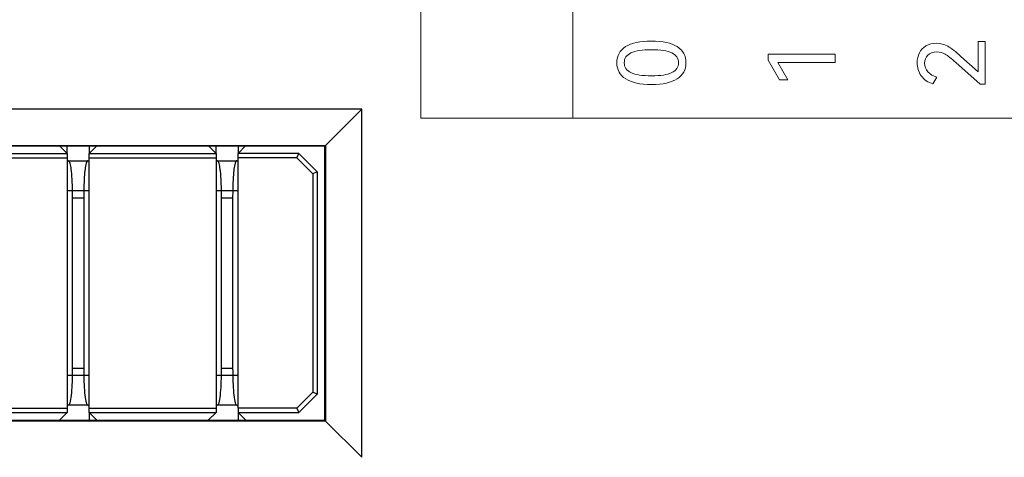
# Model space of a CAD drawing. Header units: millimetres. Extents: x 0 to 427, y 0 to 299.
# Tile 15 of 37: x 121 to 148, y 120 to 132. Entities that reach past the tile are written whole.
import ezdxf

# ---------------------------------------------------------------- set-up
doc = ezdxf.new("R2010")
doc.units = ezdxf.units.MM
doc.header["$LTSCALE"] = 23.1
doc.header["$MEASUREMENT"] = 0
doc.header["$PDSIZE"] = -5
doc.layers.add('IQC尺寸', color=3, linetype='Continuous', lineweight=18)
doc.layers.add('Layer0000', color=7, linetype='Continuous', lineweight=25)
doc.layers.add('layer 1', color=7, linetype='Continuous')
doc.dimstyles.new('+-0.05', dxfattribs={"dimtxt": 2, "dimasz": 2, "dimexe": 1.25, "dimexo": 0.625, "dimtad": 1, "dimdsep": 46, "dimtxsty": 'Standard', "dimcen": 1.5, "dimdle": 4, "dimadec": 0, "dimazin": 0, "dimtol": 1, "dimtp": 0.05, "dimtm": 0.05, "dimtfac": 1, "dimtmove": 0, "dimatfit": 3, "dimfxl": 1, "dimtolj": 1, "dimarcsym": 0})

# ---------------------------------------------------------------- blocks, each defined once
blk = doc.blocks.new('*D34')
at = {"layer": 'Defpoints', "color": 0}
for p in [(195.984, 164.078), (89.983, 110.187), (195.984, 91.102)]:
    blk.add_point(p, dxfattribs=at)
at = {"layer": 'IQC尺寸', "color": 0, "lineweight": -2}
for p, q in [((195.984, 163.453), (195.984, 89.852)), ((89.983, 109.562), (89.983, 89.852)), ((91.983, 91.102), (193.984, 91.102))]:
    blk.add_line(p, q, dxfattribs=at)
at = {"layer": 'IQC尺寸', "color": 0}
for points in [[(91.983, 91.435), (91.983, 90.768), (89.983, 91.102)], [(193.984, 90.768), (193.984, 91.435), (195.984, 91.102)]]:
    blk.add_solid(points, dxfattribs=at)
at = {"layer": 'IQC尺寸', "color": 0, "insert": (142.984, 92.757), "char_height": 2, "attachment_point": 5}
blk.add_mtext('\\A1;106%%p0.2', dxfattribs=at)

msp = doc.modelspace()

# ---------------------------------------------------------------- linework, layer by layer
at = {"layer": 'layer 1', "lineweight": 9}
for points, knots in [([(135.941, 128.937), (135.941, 128.937), (135.941, 145.88), (135.941, 145.88), (135.941, 145.88), (135.941, 145.88), (131.833, 145.88), (131.833, 145.88), (131.833, 145.88), (131.833, 145.88), (131.833, 128.937), (131.833, 128.937), (131.833, 128.937), (131.833, 128.937), (135.941, 128.937), (135.941, 128.937)], [0, 0, 0, 0, 0.25, 0.25, 0.25, 0.25, 0.5, 0.5, 0.5, 0.5, 0.75, 0.75, 0.75, 0.75, 1, 1, 1, 1]), ([(135.941, 128.937), (135.941, 128.937), (135.941, 131.869), (135.941, 131.869), (135.941, 131.869), (135.941, 131.869), (172.574, 131.869), (172.574, 131.869), (172.574, 131.869), (172.574, 131.869), (172.574, 128.937), (172.574, 128.937), (172.574, 128.937), (172.574, 128.937), (135.941, 128.937), (135.941, 128.937)], [0, 0, 0, 0, 0.25, 0.25, 0.25, 0.25, 0.5, 0.5, 0.5, 0.5, 0.75, 0.75, 0.75, 0.75, 1, 1, 1, 1]), ([(138.065, 131.02), (138.371, 131.02), (138.603, 130.969), (138.76, 130.868), (138.76, 130.868), (138.918, 130.766), (138.996, 130.621), (138.996, 130.432), (138.996, 130.432), (138.996, 130.244), (138.917, 130.1), (138.759, 129.998), (138.759, 129.998), (138.601, 129.897), (138.37, 129.847), (138.065, 129.847), (138.065, 129.847), (137.759, 129.847), (137.527, 129.897), (137.368, 129.998), (137.368, 129.998), (137.209, 130.1), (137.129, 130.244), (137.129, 130.432), (137.129, 130.432), (137.129, 130.621), (137.208, 130.766), (137.366, 130.868), (137.366, 130.868), (137.524, 130.969), (137.757, 131.02), (138.065, 131.02)], [0, 0, 0, 0, 0.125, 0.125, 0.125, 0.125, 0.25, 0.25, 0.25, 0.25, 0.375, 0.375, 0.375, 0.375, 0.5, 0.5, 0.5, 0.5, 0.625, 0.625, 0.625, 0.625, 0.75, 0.75, 0.75, 0.75, 0.875, 0.875, 0.875, 0.875, 1, 1, 1, 1]), ([(146.89, 130.187), (146.89, 130.187), (146.89, 131.005), (146.89, 131.005), (146.89, 131.005), (146.89, 131.005), (147.085, 131.005), (147.085, 131.005), (147.085, 131.005), (147.085, 131.005), (147.085, 129.852), (147.085, 129.852), (147.085, 129.852), (147.085, 129.852), (146.944, 129.852), (146.944, 129.852), (146.944, 129.852), (146.944, 129.852), (146.292, 130.437), (146.292, 130.437), (146.292, 130.437), (146.17, 130.547), (146.074, 130.623), (146.004, 130.664), (146.004, 130.664), (145.934, 130.705), (145.858, 130.726), (145.776, 130.726), (145.776, 130.726), (145.671, 130.726), (145.589, 130.697), (145.531, 130.639), (145.531, 130.639), (145.474, 130.582), (145.445, 130.509), (145.445, 130.422), (145.445, 130.422), (145.445, 130.333), (145.475, 130.255), (145.535, 130.187), (145.535, 130.187), (145.595, 130.12), (145.675, 130.071), (145.773, 130.042), (145.773, 130.042), (145.773, 130.042), (145.672, 129.864), (145.672, 129.864), (145.672, 129.864), (145.537, 129.9), (145.432, 129.972), (145.357, 130.079), (145.357, 130.079), (145.282, 130.186), (145.245, 130.305), (145.245, 130.437), (145.245, 130.437), (145.245, 130.532), (145.265, 130.62), (145.305, 130.699), (145.305, 130.699), (145.346, 130.778), (145.405, 130.841), (145.483, 130.887), (145.483, 130.887), (145.561, 130.934), (145.656, 130.958), (145.766, 130.958), (145.766, 130.958), (145.873, 130.958), (145.974, 130.931), (146.07, 130.879), (146.07, 130.879), (146.165, 130.826), (146.285, 130.734), (146.43, 130.602), (146.43, 130.602), (146.43, 130.602), (146.89, 130.187), (146.89, 130.187)], [0, 0, 0, 0, 0.05, 0.05, 0.05, 0.05, 0.1, 0.1, 0.1, 0.1, 0.15, 0.15, 0.15, 0.15, 0.2, 0.2, 0.2, 0.2, 0.25, 0.25, 0.25, 0.25, 0.3, 0.3, 0.3, 0.3, 0.35, 0.35, 0.35, 0.35, 0.4, 0.4, 0.4, 0.4, 0.45, 0.45, 0.45, 0.45, 0.5, 0.5, 0.5, 0.5, 0.55, 0.55, 0.55, 0.55, 0.6, 0.6, 0.6, 0.6, 0.65, 0.65, 0.65, 0.65, 0.7, 0.7, 0.7, 0.7, 0.75, 0.75, 0.75, 0.75, 0.8, 0.8, 0.8, 0.8, 0.85, 0.85, 0.85, 0.85, 0.9, 0.9, 0.9, 0.9, 0.95, 0.95, 0.95, 0.95, 1, 1, 1, 1]), ([(138.065, 130.081), (138.311, 130.081), (138.493, 130.11), (138.613, 130.166), (138.613, 130.166), (138.734, 130.223), (138.794, 130.312), (138.794, 130.432), (138.794, 130.432), (138.794, 130.552), (138.734, 130.641), (138.615, 130.699), (138.615, 130.699), (138.495, 130.756), (138.312, 130.785), (138.065, 130.785), (138.065, 130.785), (137.817, 130.785), (137.632, 130.756), (137.511, 130.699), (137.511, 130.699), (137.39, 130.641), (137.329, 130.552), (137.329, 130.432), (137.329, 130.432), (137.329, 130.312), (137.39, 130.223), (137.511, 130.166), (137.511, 130.166), (137.632, 130.11), (137.817, 130.081), (138.065, 130.081)], [0, 0, 0, 0, 0.125, 0.125, 0.125, 0.125, 0.25, 0.25, 0.25, 0.25, 0.375, 0.375, 0.375, 0.375, 0.5, 0.5, 0.5, 0.5, 0.625, 0.625, 0.625, 0.625, 0.75, 0.75, 0.75, 0.75, 0.875, 0.875, 0.875, 0.875, 1, 1, 1, 1]), ([(141.75, 129.973), (141.75, 129.973), (141.523, 129.973), (141.523, 129.973), (141.523, 129.973), (141.523, 129.973), (141.217, 130.499), (141.217, 130.499), (141.217, 130.499), (141.217, 130.499), (141.217, 130.666), (141.217, 130.666), (141.217, 130.666), (141.217, 130.666), (143.027, 130.666), (143.027, 130.666), (143.027, 130.666), (143.027, 130.666), (143.027, 130.444), (143.027, 130.444), (143.027, 130.444), (143.027, 130.444), (141.481, 130.444), (141.481, 130.444), (141.481, 130.444), (141.481, 130.444), (141.75, 129.973), (141.75, 129.973)], [0, 0, 0, 0, 0.142857, 0.142857, 0.142857, 0.142857, 0.285714, 0.285714, 0.285714, 0.285714, 0.428571, 0.428571, 0.428571, 0.428571, 0.571429, 0.571429, 0.571429, 0.571429, 0.714286, 0.714286, 0.714286, 0.714286, 0.857143, 0.857143, 0.857143, 0.857143, 1, 1, 1, 1])]:
    msp.add_open_spline(points, degree=3, knots=knots, dxfattribs=at)
at = {"layer": 'Layer0000', "color": 7, "linetype": 'Continuous', "lineweight": 25}
for p, q in [((130.234, 129.178), (102.834, 129.178)), ((130.234, 129.178), (129.256, 128.2)), ((130.234, 129.178), (129.256, 128.2)), ((130.234, 119.778), (130.234, 129.178)), ((103.812, 128.2), (129.256, 128.2)), ((129.234, 128.178), (103.834, 128.178)), ((122.079, 128.178), (122.271, 127.987)), ((122.079, 128.178), (122.271, 127.987)), ((122.271, 127.987), (122.271, 128.178)), ((122.271, 127.987), (122.271, 128.178)), ((122.871, 127.987), (123.062, 128.178)), ((122.871, 128.178), (122.871, 127.987)), ((122.871, 127.987), (123.062, 128.178)), ((122.871, 128.178), (122.871, 127.987)), ((126.104, 128.178), (126.296, 127.987)), ((126.104, 128.178), (126.296, 127.987)), ((126.296, 127.987), (126.296, 128.178)), ((126.296, 127.987), (126.296, 128.178)), ((127.087, 128.178), (126.896, 127.987)), ((126.896, 128.178), (126.896, 127.987)), ((127.087, 128.178), (126.896, 127.987)), ((126.896, 128.178), (126.896, 127.987)), ((129.234, 128.178), (129.256, 128.2)), ((129.234, 128.178), (129.256, 128.2)), ((129.234, 120.778), (129.234, 128.178)), ((129.256, 128.2), (129.256, 120.756)), ((118.846, 127.987), (122.271, 127.987)), ((118.846, 127.867), (122.271, 127.867)), ((122.271, 127.987), (122.271, 127.867)), ((122.271, 127.987), (122.271, 127.867)), ((122.271, 127.867), (122.271, 121.107)), ((122.271, 127.787), (122.308, 127.787)), ((122.271, 127.787), (122.308, 127.787)), ((122.308, 127.787), (122.833, 127.787)), ((122.308, 127.787), (122.833, 127.787)), ((122.833, 127.787), (122.871, 127.787)), ((122.833, 127.787), (122.871, 127.787)), ((122.871, 127.867), (122.871, 127.987)), ((122.871, 127.987), (126.296, 127.987)), ((122.871, 127.867), (122.871, 127.987)), ((122.871, 127.987), (126.296, 127.987)), ((122.871, 121.107), (122.871, 127.867)), ((122.871, 127.867), (126.296, 127.867)), ((122.871, 127.867), (126.296, 127.867)), ((126.296, 127.987), (126.296, 127.867)), ((126.296, 127.987), (126.296, 127.867)), ((126.296, 127.867), (126.296, 121.107)), ((126.296, 127.787), (126.333, 127.787)), ((126.296, 127.787), (126.333, 127.787)), ((126.333, 127.787), (126.858, 127.787)), ((126.333, 127.787), (126.858, 127.787)), ((126.858, 127.787), (126.896, 127.787)), ((126.858, 127.787), (126.896, 127.787)), ((126.896, 127.867), (126.896, 127.987)), ((128.533, 127.987), (126.896, 127.987)), ((126.896, 127.867), (126.896, 127.987)), ((128.533, 127.987), (126.896, 127.987)), ((126.896, 121.107), (126.896, 127.867)), ((128.483, 127.867), (126.896, 127.867)), ((128.483, 127.867), (126.896, 127.867)), ((128.483, 127.867), (128.533, 127.987)), ((128.483, 127.867), (128.533, 127.987)), ((128.913, 127.437), (128.483, 127.867)), ((128.533, 127.987), (129.033, 127.487)), ((129.033, 127.487), (128.913, 127.437)), ((129.033, 127.487), (129.033, 121.487)), ((128.913, 127.437), (128.913, 121.536)), ((122.271, 126.987), (122.871, 126.987)), ((126.296, 126.987), (126.896, 126.987)), ((122.421, 122.187), (122.421, 126.787)), ((122.421, 126.787), (122.721, 126.787)), ((122.721, 126.787), (122.721, 122.187)), ((126.446, 122.187), (126.446, 126.787)), ((126.446, 126.787), (126.746, 126.787)), ((126.746, 126.787), (126.746, 122.187)), ((122.421, 122.187), (122.721, 122.187)), ((126.446, 122.187), (126.746, 122.187)), ((122.871, 121.987), (122.271, 121.987)), ((126.896, 121.987), (126.296, 121.987)), ((128.913, 121.536), (128.483, 121.107)), ((129.033, 121.487), (128.533, 120.987)), ((129.033, 121.487), (128.913, 121.536)), ((118.846, 121.107), (122.271, 121.107)), ((122.308, 121.187), (122.271, 121.187)), ((122.271, 121.107), (122.271, 120.987)), ((122.833, 121.187), (122.308, 121.187)), ((122.833, 121.187), (122.871, 121.187)), ((122.871, 120.987), (122.871, 121.107)), ((122.871, 121.107), (126.296, 121.107)), ((126.333, 121.187), (126.296, 121.187)), ((126.296, 121.107), (126.296, 120.987)), ((126.858, 121.187), (126.333, 121.187)), ((126.858, 121.187), (126.896, 121.187)), ((128.483, 121.107), (126.896, 121.107)), ((126.896, 121.107), (126.896, 120.987)), ((128.483, 121.107), (128.533, 120.987)), ((118.846, 120.987), (122.271, 120.987)), ((122.271, 120.987), (122.062, 120.778)), ((123.079, 120.778), (122.871, 120.987)), ((122.871, 120.987), (126.296, 120.987)), ((122.871, 120.987), (122.871, 120.778)), ((126.296, 120.987), (126.087, 120.778)), ((126.896, 120.987), (128.533, 120.987)), ((127.104, 120.778), (126.896, 120.987)), ((126.896, 120.987), (126.896, 120.778)), ((129.256, 120.756), (103.812, 120.756)), ((103.834, 120.778), (129.234, 120.778)), ((129.256, 120.756), (129.234, 120.778)), ((130.234, 119.778), (129.256, 120.756))]:
    msp.add_line(p, q, dxfattribs=at)
for centre, start, end in [((122.304, 127.757), 27.0907, 82.2782), ((122.304, 127.757), 27.0907, 82.2782), ((122.837, 127.757), 97.7216, 152.9095), ((122.837, 127.757), 97.7216, 152.9095), ((126.329, 127.757), 27.0907, 82.2782), ((126.329, 127.757), 27.0907, 82.2782), ((126.862, 127.757), 97.7216, 152.9095), ((126.862, 127.757), 97.7216, 152.9095)]:
    msp.add_arc(centre, 0.0296, start, end, dxfattribs=at)
for points, knots in [([(122.421, 126.787), (122.421, 126.944), (122.41, 127.395), (122.373, 127.671), (122.342, 127.754), (122.33, 127.771)], [0, 0, 0, 0, 0.214286, 0.714286, 1, 1, 1, 1]), ([(122.811, 127.771), (122.796, 127.749), (122.766, 127.66), (122.73, 127.35), (122.721, 126.944), (122.721, 126.787)], [0, 0, 0, 0, 0.357143, 0.785714, 1, 1, 1, 1]), ([(126.446, 126.787), (126.446, 126.944), (126.435, 127.395), (126.398, 127.671), (126.367, 127.754), (126.355, 127.771)], [0, 0, 0, 0, 0.214286, 0.714286, 1, 1, 1, 1]), ([(126.836, 127.771), (126.821, 127.749), (126.791, 127.66), (126.755, 127.35), (126.746, 126.944), (126.746, 126.787)], [0, 0, 0, 0, 0.357143, 0.785714, 1, 1, 1, 1]), ([(122.308, 121.187), (122.333, 121.187), (122.366, 121.275), (122.408, 121.584), (122.421, 121.918), (122.421, 122.187)], [0, 0, 0, 0, 0.25, 0.5, 1, 1, 1, 1]), ([(122.721, 122.187), (122.721, 121.918), (122.733, 121.584), (122.775, 121.275), (122.808, 121.187), (122.833, 121.187)], [0, 0, 0, 0, 0.5, 0.75, 1, 1, 1, 1]), ([(126.333, 121.187), (126.358, 121.187), (126.391, 121.275), (126.433, 121.584), (126.446, 121.918), (126.446, 122.187)], [0, 0, 0, 0, 0.25, 0.5, 1, 1, 1, 1]), ([(126.746, 122.187), (126.746, 121.918), (126.758, 121.584), (126.8, 121.275), (126.833, 121.187), (126.858, 121.187)], [0, 0, 0, 0, 0.5, 0.75, 1, 1, 1, 1])]:
    msp.add_open_spline(points, degree=3, knots=knots, dxfattribs=at)

# ---------------------------------------------------------------- dimensions: what is measured, and where the dimension line sits
at = {"layer": 'IQC尺寸'}
dim = msp.add_linear_dim(base=(195.984, 91.102), p1=(89.983, 110.187), p2=(195.984, 164.078), text='<>%%p0.2', dimstyle='+-0.05', override={"dimgap": 0.625, "dimtad": 1, "dimjust": 0, "dimdec": 2, "dimlfac": 1, "dimpost": '<>', "dimse1": 0, "dimse2": 0, "dimsd1": 0, "dimsd2": 0, "dimtol": 0, "dimlim": 0, "dimtofl": 1, "dimtvp": 0.1, "dimarcsym": 1}, dxfattribs=at)
dim.commit()
dim.dimension.update_dxf_attribs({"geometry": '*D34', "text_midpoint": (142.984, 92.757)})

doc.saveas('drawing.dxf')
